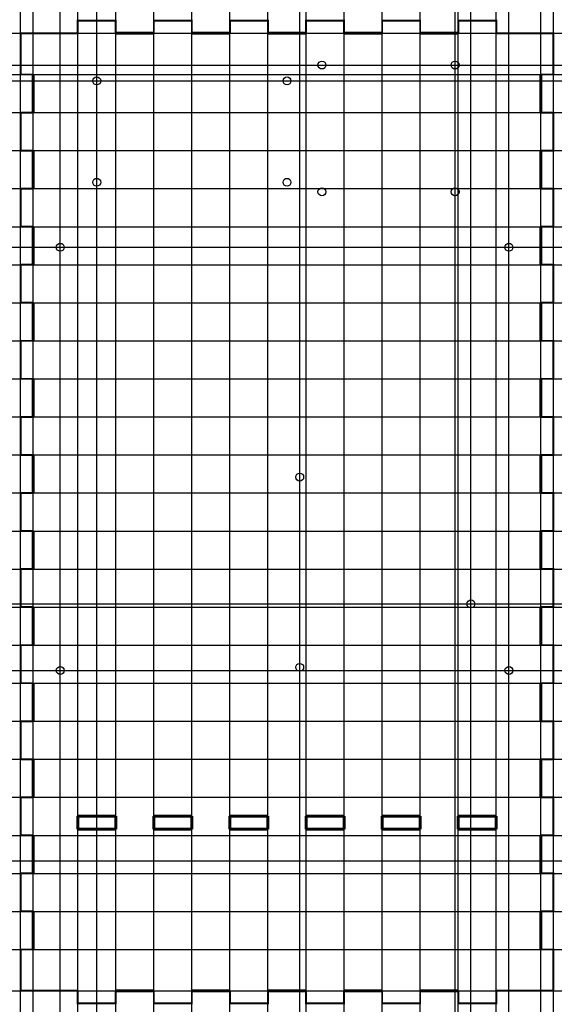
# Model space of a CAD drawing. Header units: millimetres. Extents: x -84 to 84, y -155 to 155.
import ezdxf

# ---------------------------------------------------------------- set-up
doc = ezdxf.new("R2010")
doc.units = ezdxf.units.MM
doc.linetypes.add('K5LT_BASIC', pattern=[0])

# ---------------------------------------------------------------- blocks, each defined once
blk = doc.blocks.new('U0')
at = {"color": 5, "linetype": 'K5LT_BASIC', "lineweight": 60}
for p, q in [((-54, -106), (-66, -106)), ((-66, -106), (-66, -110)), ((-54, -110), (-54, -106)), ((-66, -110), (-54, -110))]:
    blk.add_line(p, q, dxfattribs=at)
blk = doc.blocks.new('U1')
at = {"color": 5, "linetype": 'K5LT_BASIC', "lineweight": 60}
for p, q in [((-30, -106), (-42, -106)), ((-42, -106), (-42, -110)), ((-30, -110), (-30, -106)), ((-42, -110), (-30, -110))]:
    blk.add_line(p, q, dxfattribs=at)
blk = doc.blocks.new('U2')
at = {"color": 5, "linetype": 'K5LT_BASIC', "lineweight": 60}
for p, q in [((-6, -106), (-18, -106)), ((-18, -106), (-18, -110)), ((-6, -110), (-6, -106)), ((-18, -110), (-6, -110))]:
    blk.add_line(p, q, dxfattribs=at)
blk = doc.blocks.new('U3')
at = {"color": 5, "linetype": 'K5LT_BASIC', "lineweight": 60}
for p, q in [((18, -106), (6, -106)), ((6, -106), (6, -110)), ((18, -110), (18, -106)), ((6, -110), (18, -110))]:
    blk.add_line(p, q, dxfattribs=at)
blk = doc.blocks.new('U4')
at = {"color": 5, "linetype": 'K5LT_BASIC', "lineweight": 60}
for p, q in [((42, -106), (30, -106)), ((30, -106), (30, -110)), ((42, -110), (42, -106)), ((30, -110), (42, -110))]:
    blk.add_line(p, q, dxfattribs=at)
blk = doc.blocks.new('U5')
at = {"color": 5, "linetype": 'K5LT_BASIC', "lineweight": 60}
for p, q in [((66, -106), (54, -106)), ((54, -106), (54, -110)), ((66, -110), (66, -106)), ((54, -110), (66, -110))]:
    blk.add_line(p, q, dxfattribs=at)
blk = doc.blocks.new('U6')
at = {"color": 5, "linetype": 'K5LT_BASIC', "lineweight": 60}
for p, q in [((-54, -151), (-42, -151)), ((-30, -151), (-18, -151)), ((-6, -151), (6, -151)), ((18, -151), (30, -151)), ((42, -151), (54, -151))]:
    blk.add_line(p, q, dxfattribs=at)
at = {"color": 5, "linetype": 'K5LT_BASIC', "const_width": 0.6}
for points in [[(-80, -151), (-66, -151)], [(-54, -151), (-54, -155), (-66, -155), (-66, -151)], [(-30, -151), (-30, -155), (-42, -155), (-42, -151)], [(-6, -151), (-6, -155), (-18, -155), (-18, -151)], [(18, -151), (18, -155), (6, -155), (6, -151)], [(42, -151), (42, -155), (30, -155), (30, -151)], [(66, -151), (66, -155), (54, -155), (54, -151)], [(66, -151), (80, -151)]]:
    blk.add_lwpolyline(points, dxfattribs=at)
blk = doc.blocks.new('U7')
at = {"color": 5, "linetype": 'K5LT_BASIC', "lineweight": 60}
for p, q in [((-54, 151), (-42, 151)), ((-30, 151), (-18, 151)), ((-6, 151), (6, 151)), ((18, 151), (30, 151)), ((42, 151), (54, 151))]:
    blk.add_line(p, q, dxfattribs=at)
at = {"color": 5, "linetype": 'K5LT_BASIC', "const_width": 0.6}
for points in [[(-54, 151), (-54, 155), (-66, 155), (-66, 151)], [(-30, 151), (-30, 155), (-42, 155), (-42, 151)], [(-6, 151), (-6, 155), (-18, 155), (-18, 151)], [(18, 151), (18, 155), (6, 155), (6, 151)], [(42, 151), (42, 155), (30, 155), (30, 151)], [(66, 151), (66, 155), (54, 155), (54, 151)], [(-66, 151), (-80, 151)], [(80, 151), (66, 151)]]:
    blk.add_lwpolyline(points, dxfattribs=at)

msp = doc.modelspace()

# ---------------------------------------------------------------- linework, layer by layer
at = {"color": 5, "linetype": 'K5LT_BASIC', "lineweight": 60}
for p, q in [((-80, 126), (-80, 138)), ((80, 126), (80, 138)), ((-80, 102), (-80, 114)), ((80, 102), (80, 114)), ((-80, 78), (-80, 90)), ((80, 78), (80, 90)), ((-80, 54), (-80, 66)), ((80, 54), (80, 66)), ((-80, 30), (-80, 42)), ((80, 30), (80, 42)), ((-80, 6), (-80, 18)), ((80, 6), (80, 18)), ((-80, -18), (-80, -6)), ((80, -18), (80, -6)), ((-80, -42), (-80, -30)), ((80, -42), (80, -30)), ((-80, -66), (-80, -54)), ((80, -66), (80, -54)), ((-80, -90), (-80, -78)), ((80, -90), (80, -78)), ((-80, -114), (-80, -102)), ((80, -114), (80, -102)), ((-80, -126), (-80, -138)), ((80, -126), (80, -138))]:
    msp.add_line(p, q, dxfattribs=at)
at = {"color": 9}
for p, direction in [((-84, 72), (0, 1)), ((-80, 48.19), (0, 1)), ((-71.5, 32.95), (0, 1)), ((-66, -97.13), (0, 1)), ((-66, -108), (0, 1)), ((-60, 48.19), (0, 1)), ((-54, -112.05), (0, 1)), ((-30, -127.29), (0, 1)), ((-30, -97.13), (0, 1)), ((-18, -112.05), (0, 1)), ((4, 32.95), (0, 1)), ((6, -127.29), (0, 1)), ((6, -97.13), (0, 1)), ((18, -112.05), (0, 1)), ((42, -127.29), (0, 1)), ((53, 32.95), (0, 1)), ((54, -133.64), (0, 1)), ((58, 32.95), (0, 1)), ((66, -99.35), (0, 1)), ((66, -112.25), (0, 1)), ((70, 32.95), (0, 1)), ((80, 32.95), (0, 1)), ((84, 72), (0, 1)), ((-42, -118.72), (0, 1)), ((-6, -118.72), (0, 1)), ((30, -118.72), (0, 1)), ((-106.32, 151), (1, 0)), ((-106.32, 141), (1, 0)), ((-114.32, 138), (1, 0)), ((-106.32, 136), (1, 0)), ((126.29, 126), (1, 0)), ((105.73, 114), (1, 0)), ((105.73, 102), (1, 0)), ((109.54, 90), (1, 0)), ((-90.73, 83.5), (1, 0)), ((105.73, 78), (1, 0)), ((-114.74, 78), (1, 0)), ((105.73, 66), (1, 0)), ((109.54, 54), (1, 0)), ((105.73, 42), (1, 0)), ((-114.74, 42), (1, 0)), ((105.73, 30), (1, 0)), ((109.54, 18), (1, 0)), ((105.73, 6), (1, 0)), ((-114.74, 6), (1, 0)), ((105.73, -6), (1, 0)), ((109.54, -18), (1, 0)), ((-90.73, -29), (1, 0)), ((105.73, -30), (1, 0)), ((-114.74, -30), (1, 0)), ((105.73, -42), (1, 0)), ((-90.73, -50), (1, 0)), ((109.54, -54), (1, 0)), ((105.73, -66), (1, 0)), ((-114.74, -66), (1, 0)), ((105.73, -78), (1, 0)), ((109.54, -90), (1, 0)), ((105.73, -102), (1, 0)), ((-114.74, -102), (1, 0)), ((-73, -110), (1, 0)), ((105.73, -114), (1, 0)), ((109.54, -126), (1, 0)), ((-114.74, -138), (1, 0)), ((-90.73, -151), (1, 0))]:
    msp.add_xline(p, direction, dxfattribs=at)
at = {"color": 5, "linetype": 'K5LT_BASIC', "const_width": 0.6}
for points in [[(-80, 138), (-84, 138), (-84, 151), (-80, 151)], [(80, 138), (84, 138), (84, 151), (80, 151)], [(-80, 126), (-84, 126), (-84, 114), (-80, 114)], [(80, 126), (84, 126), (84, 114), (80, 114)], [(-80, 102), (-84, 102), (-84, 90), (-80, 90)], [(80, 102), (84, 102), (84, 90), (80, 90)], [(-80, 78), (-84, 78), (-84, 66), (-80, 66)], [(80, 78), (84, 78), (84, 66), (80, 66)], [(-80, 54), (-84, 54), (-84, 42), (-80, 42)], [(80, 54), (84, 54), (84, 42), (80, 42)], [(-80, 30), (-84, 30), (-84, 18), (-80, 18)], [(80, 30), (84, 30), (84, 18), (80, 18)], [(-80, 6), (-84, 6), (-84, -6), (-80, -6)], [(80, 6), (84, 6), (84, -6), (80, -6)], [(-80, -18), (-84, -18), (-84, -30), (-80, -30)], [(80, -18), (84, -18), (84, -30), (80, -30)], [(-80, -42), (-84, -42), (-84, -54), (-80, -54)], [(80, -42), (84, -42), (84, -54), (80, -54)], [(-80, -66), (-84, -66), (-84, -78), (-80, -78)], [(80, -66), (84, -66), (84, -78), (80, -78)], [(-80, -90), (-84, -90), (-84, -102), (-80, -102)], [(80, -90), (84, -90), (84, -102), (80, -102)], [(-80, -114), (-84, -114), (-84, -126), (-80, -126)], [(80, -114), (84, -114), (84, -126), (80, -126)], [(-80, -138), (-84, -138), (-84, -151), (-80, -151)], [(80, -151), (84, -151), (84, -138), (80, -138)]]:
    msp.add_lwpolyline(points, dxfattribs=at)
for centre in [(11, 141), (53, 141), (-60, 136), (0, 136), (-60, 104), (0, 104), (11, 101), (53, 101), (-71.5, 83.5), (70, 83.5), (4, 11), (58, -29), (-71.5, -50), (4, -49), (70, -50)]:
    msp.add_circle(centre, 1.25)

# ---------------------------------------------------------------- block references
for name, p in [('U7', (0, 0)), ('U0', (0, 10)), ('U1', (0, 10)), ('U2', (0, 10)), ('U3', (0, 10)), ('U4', (0, 10)), ('U5', (0, 10)), ('U6', (0, 0))]:
    msp.add_blockref(name, p)

doc.saveas('drawing.dxf')
